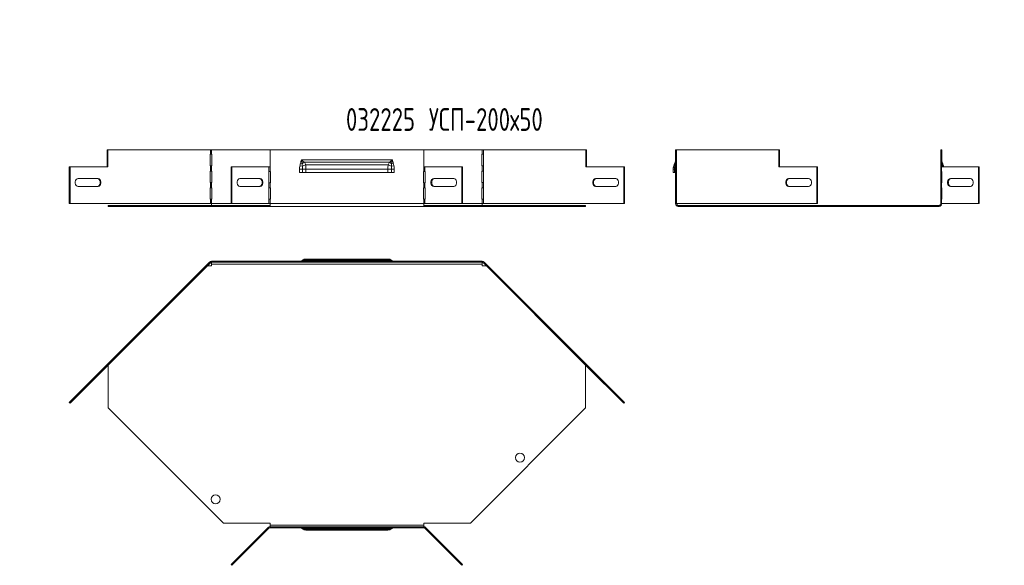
# Model space of a CAD drawing. Header units: millimetres. Extents: x -54 to 5795, y -1527 to 480.
# Tile 9 of 16: x 1418 to 2284, y -31 to 448. Entities that reach past the tile are written whole.
import ezdxf

# ---------------------------------------------------------------- set-up
doc = ezdxf.new("R2010")
doc.units = ezdxf.units.MM
doc.styles.add('SLDTEXTSTYLE4', font='TXT', dxfattribs={"width": 0.7, "bigfont": 'bigfont'})

msp = doc.modelspace()

# ---------------------------------------------------------------- linework, layer by layer
at = {"color": 7, "linetype": 'Continuous', "lineweight": 15}
for p, q in [((1495.05, 333.75), (1495.69, 333.75)), ((1495.05, 318.75), (1495.05, 333.75)), ((1495.69, 318.75), (1495.69, 333.75)), ((1495.69, 333.75), (1585.76, 333.75)), ((1585.76, 329.75), (1585.59, 329.75)), ((1585.59, 329.75), (1585.59, 319.75)), ((1585.76, 333.75), (1585.76, 329.75)), ((1586.82, 333.75), (1585.76, 333.75)), ((1585.76, 329.75), (1586.82, 329.75)), ((1586.82, 329.75), (1586.82, 333.75)), ((1586.82, 333.75), (1638.27, 333.75)), ((1587.06, 329.75), (1586.82, 329.75)), ((1587.06, 319.75), (1587.06, 329.75)), ((1638.27, 333.75), (1638.27, 318.75)), ((1773.27, 333.75), (1638.27, 333.75)), ((1773.27, 333.75), (1773.27, 318.75)), ((1773.27, 333.75), (1824.73, 333.75)), ((1824.73, 329.75), (1824.49, 329.75)), ((1824.49, 329.75), (1824.49, 319.75)), ((1824.73, 333.75), (1824.73, 329.75)), ((1825.79, 333.75), (1824.73, 333.75)), ((1824.73, 329.75), (1825.79, 329.75)), ((1825.79, 329.75), (1825.79, 333.75)), ((1825.79, 333.75), (1915.86, 333.75)), ((1825.95, 329.75), (1825.79, 329.75)), ((1825.95, 319.75), (1825.95, 329.75)), ((1915.86, 318.75), (1915.86, 333.75)), ((1916.5, 333.75), (1915.86, 333.75)), ((1916.5, 318.75), (1916.5, 333.75)), ((1994.65, 329.75), (1994.65, 333.75)), ((1994.65, 333.75), (1995.35, 333.75)), ((1995.35, 329.75), (1994.65, 329.75)), ((1994.65, 329.75), (1994.65, 319.75)), ((1995.35, 333.75), (1995.35, 329.75)), ((2085.42, 333.75), (1995.35, 333.75)), ((1995.35, 329.75), (1995.52, 329.75)), ((1995.52, 329.75), (1995.52, 319.75)), ((2085.42, 318.75), (2085.42, 333.75)), ((2085.42, 333.75), (2086.06, 333.75)), ((2086.06, 318.75), (2086.06, 333.75)), ((2228.65, 333.75), (2227.75, 333.75)), ((2227.75, 333.75), (2227.75, 318.75)), ((2228.65, 333.75), (2228.65, 318.75)), ((1664.97, 321.95), (1666.49, 321.5)), ((1665.77, 324.96), (1745.77, 324.96)), ((1668.44, 322.75), (1743.11, 322.75)), ((1669.49, 320.52), (1742.06, 320.52)), ((1745.06, 321.5), (1746.58, 321.95)), ((2229.95, 320.52), (2230.41, 318.75)), ((1461.77, 286.45), (1461.77, 318.75)), ((1461.77, 318.75), (1462.41, 318.75)), ((1462.41, 286.45), (1462.41, 318.75)), ((1462.41, 318.75), (1495.69, 318.75)), ((1585.59, 319.75), (1585.76, 319.75)), ((1585.76, 315.1), (1585.59, 315.1)), ((1585.59, 315.1), (1585.59, 305.1)), ((1585.76, 319.75), (1585.76, 315.1)), ((1586.82, 319.75), (1585.76, 319.75)), ((1585.76, 315.1), (1586.82, 315.1)), ((1586.82, 315.1), (1586.82, 319.75)), ((1586.82, 319.75), (1587.06, 319.75)), ((1587.06, 315.1), (1586.82, 315.1)), ((1587.06, 305.1), (1587.06, 315.1)), ((1604.05, 286.45), (1604.05, 318.75)), ((1604.05, 318.75), (1604.68, 318.75)), ((1604.68, 286.45), (1604.68, 318.75)), ((1604.68, 318.75), (1637.21, 318.75)), ((1637.21, 314.75), (1637.05, 314.75)), ((1637.05, 314.75), (1637.05, 304.75)), ((1637.21, 318.75), (1637.21, 314.75)), ((1637.21, 318.75), (1638.27, 318.75)), ((1638.27, 314.75), (1637.21, 314.75)), ((1638.27, 318.75), (1638.27, 314.75)), ((1638.51, 314.75), (1638.27, 314.75)), ((1638.51, 304.75), (1638.51, 314.75)), ((1664.15, 316.85), (1666.62, 316.85)), ((1664.15, 313.75), (1664.15, 316.85)), ((1666.62, 313.75), (1664.15, 313.75)), ((1664.43, 319.75), (1666.65, 319.28)), ((1666.62, 316.85), (1669.77, 316.85)), ((1666.62, 316.85), (1666.62, 313.75)), ((1669.77, 313.75), (1666.62, 313.75)), ((1669.77, 316.85), (1741.77, 316.85)), ((1669.77, 316.85), (1669.77, 313.75)), ((1669.77, 313.75), (1741.77, 313.75)), ((1741.77, 316.85), (1744.93, 316.85)), ((1741.77, 313.75), (1741.77, 316.85)), ((1744.93, 313.75), (1741.77, 313.75)), ((1744.9, 319.28), (1747.11, 319.75)), ((1744.93, 313.75), (1744.93, 316.85)), ((1744.93, 316.85), (1747.4, 316.85)), ((1747.4, 313.75), (1744.93, 313.75)), ((1747.4, 316.85), (1747.4, 313.75)), ((1773.27, 314.75), (1773.04, 314.75)), ((1773.04, 314.75), (1773.04, 304.75)), ((1773.27, 314.75), (1773.27, 318.75)), ((1773.27, 318.75), (1774.33, 318.75)), ((1774.33, 314.75), (1773.27, 314.75)), ((1774.33, 314.75), (1774.33, 318.75)), ((1806.87, 318.75), (1774.33, 318.75)), ((1774.33, 314.75), (1774.5, 314.75)), ((1774.5, 314.75), (1774.5, 304.75)), ((1806.87, 318.75), (1806.87, 286.45)), ((1807.5, 318.75), (1806.87, 318.75)), ((1807.5, 318.75), (1807.5, 286.45)), ((1824.49, 319.75), (1824.73, 319.75)), ((1824.73, 315.1), (1824.49, 315.1)), ((1824.49, 315.1), (1824.49, 305.1)), ((1824.73, 319.75), (1824.73, 315.1)), ((1825.79, 319.75), (1824.73, 319.75)), ((1824.73, 315.1), (1825.79, 315.1)), ((1825.79, 315.1), (1825.79, 319.75)), ((1825.79, 319.75), (1825.95, 319.75)), ((1825.95, 315.1), (1825.79, 315.1)), ((1825.95, 305.1), (1825.95, 315.1)), ((1949.14, 318.75), (1915.86, 318.75)), ((1949.14, 318.75), (1949.14, 286.45)), ((1949.78, 318.75), (1949.14, 318.75)), ((1949.78, 318.75), (1949.78, 286.45)), ((1992.65, 316.85), (1993.77, 316.85)), ((1992.65, 313.75), (1992.65, 316.85)), ((1993.77, 313.75), (1992.65, 313.75)), ((1993.77, 316.85), (1994.65, 316.85)), ((1993.77, 313.75), (1993.77, 316.85)), ((1994.65, 313.75), (1993.77, 313.75)), ((1994.65, 315.1), (1994.65, 319.75)), ((1994.65, 319.75), (1995.35, 319.75)), ((1995.35, 315.1), (1994.65, 315.1)), ((1994.65, 315.1), (1994.65, 305.1)), ((1995.35, 319.75), (1995.35, 315.1)), ((1995.52, 319.75), (1995.35, 319.75)), ((1995.35, 315.1), (1995.52, 315.1)), ((1995.52, 315.1), (1995.52, 305.1)), ((2118.7, 318.75), (2085.42, 318.75)), ((2118.7, 286.45), (2118.7, 318.75)), ((2118.7, 318.75), (2119.34, 318.75)), ((2119.34, 286.45), (2119.34, 318.75)), ((2227.75, 318.75), (2227.75, 314.75)), ((2228.45, 318.75), (2227.75, 318.75)), ((2227.75, 314.75), (2228.45, 314.75)), ((2227.75, 314.75), (2227.75, 304.75)), ((2228.45, 318.75), (2228.45, 314.75)), ((2260.98, 318.75), (2228.45, 318.75)), ((2228.62, 314.75), (2228.45, 314.75)), ((2228.62, 304.75), (2228.62, 314.75)), ((2229.37, 319.28), (2229.4, 318.75)), ((2260.98, 286.45), (2260.98, 318.75)), ((2260.98, 318.75), (2261.62, 318.75)), ((2261.62, 286.45), (2261.62, 318.75)), ((1487.15, 308.45), (1469.48, 308.45)), ((1585.59, 305.1), (1585.76, 305.1)), ((1585.76, 305.1), (1585.76, 300.45)), ((1586.82, 305.1), (1585.76, 305.1)), ((1586.82, 300.45), (1586.82, 305.1)), ((1586.82, 305.1), (1587.06, 305.1)), ((1629.43, 308.45), (1611.75, 308.45)), ((1637.05, 304.75), (1637.21, 304.75)), ((1637.21, 304.75), (1637.21, 300.45)), ((1637.21, 304.75), (1638.27, 304.75)), ((1638.27, 304.75), (1638.27, 300.45)), ((1638.27, 304.75), (1638.51, 304.75)), ((1773.04, 304.75), (1773.27, 304.75)), ((1773.27, 300.45), (1773.27, 304.75)), ((1773.27, 304.75), (1774.33, 304.75)), ((1774.33, 300.45), (1774.33, 304.75)), ((1774.5, 304.75), (1774.33, 304.75)), ((1782.12, 308.45), (1799.79, 308.45)), ((1824.49, 305.1), (1824.73, 305.1)), ((1824.73, 305.1), (1824.73, 300.45)), ((1825.79, 305.1), (1824.73, 305.1)), ((1825.79, 300.45), (1825.79, 305.1)), ((1825.79, 305.1), (1825.95, 305.1)), ((1924.39, 308.45), (1942.07, 308.45)), ((1994.65, 300.45), (1994.65, 305.1)), ((1994.65, 305.1), (1995.35, 305.1)), ((1995.35, 305.1), (1995.35, 300.45)), ((1995.52, 305.1), (1995.35, 305.1)), ((2093.96, 308.45), (2111.63, 308.45)), ((2227.75, 304.75), (2227.75, 300.45)), ((2228.45, 304.75), (2227.75, 304.75)), ((2228.45, 304.75), (2228.45, 300.45)), ((2228.45, 304.75), (2228.62, 304.75)), ((2236.23, 308.45), (2253.91, 308.45)), ((1469.48, 301.45), (1487.15, 301.45)), ((1585.76, 300.45), (1585.59, 300.45)), ((1585.59, 300.45), (1585.59, 290.45)), ((1585.76, 300.45), (1586.82, 300.45)), ((1587.06, 300.45), (1586.82, 300.45)), ((1587.06, 290.45), (1587.06, 300.45)), ((1611.75, 301.45), (1629.43, 301.45)), ((1637.21, 300.45), (1637.05, 300.45)), ((1637.05, 300.45), (1637.05, 290.45)), ((1638.27, 300.45), (1637.21, 300.45)), ((1638.51, 300.45), (1638.27, 300.45)), ((1638.51, 290.45), (1638.51, 300.45)), ((1773.27, 300.45), (1773.04, 300.45)), ((1773.04, 300.45), (1773.04, 290.45)), ((1774.33, 300.45), (1773.27, 300.45)), ((1774.33, 300.45), (1774.5, 300.45)), ((1774.5, 300.45), (1774.5, 290.45)), ((1799.79, 301.45), (1782.12, 301.45)), ((1824.73, 300.45), (1824.49, 300.45)), ((1824.49, 300.45), (1824.49, 290.45)), ((1824.73, 300.45), (1825.79, 300.45)), ((1825.95, 300.45), (1825.79, 300.45)), ((1825.95, 290.45), (1825.95, 300.45)), ((1942.07, 301.45), (1924.39, 301.45)), ((1995.35, 300.45), (1994.65, 300.45)), ((1994.65, 300.45), (1994.65, 290.45)), ((1995.35, 300.45), (1995.52, 300.45)), ((1995.52, 300.45), (1995.52, 290.45)), ((2111.63, 301.45), (2093.96, 301.45)), ((2227.75, 300.45), (2228.45, 300.45)), ((2227.75, 300.45), (2227.75, 290.45)), ((2228.62, 300.45), (2228.45, 300.45)), ((2228.62, 290.45), (2228.62, 300.45)), ((2253.91, 301.45), (2236.23, 301.45)), ((1461.77, 286.45), (1462.41, 286.45)), ((1585.76, 286.45), (1462.41, 286.45)), ((1585.59, 290.45), (1585.76, 290.45)), ((1585.76, 290.45), (1585.76, 286.45)), ((1586.82, 290.45), (1585.76, 290.45)), ((1585.76, 286.45), (1586.82, 286.45)), ((1586.82, 286.45), (1586.82, 290.45)), ((1586.82, 290.45), (1587.06, 290.45)), ((1586.82, 286.45), (1586.82, 284.95)), ((1604.05, 286.45), (1586.82, 286.45)), ((1604.05, 286.45), (1604.68, 286.45)), ((1637.21, 286.45), (1604.68, 286.45)), ((1637.05, 290.45), (1637.21, 290.45)), ((1637.21, 290.45), (1637.21, 286.45)), ((1637.21, 290.45), (1638.27, 290.45)), ((1638.27, 286.45), (1637.21, 286.45)), ((1638.27, 290.45), (1638.27, 286.45)), ((1638.27, 290.45), (1638.51, 290.45)), ((1773.27, 286.45), (1638.27, 286.45)), ((1638.27, 284.05), (1638.27, 286.45)), ((1773.04, 290.45), (1773.27, 290.45)), ((1773.27, 286.45), (1773.27, 290.45)), ((1773.27, 290.45), (1774.33, 290.45)), ((1774.33, 286.45), (1773.27, 286.45)), ((1773.27, 286.45), (1773.27, 284.05)), ((1774.33, 286.45), (1774.33, 290.45)), ((1774.5, 290.45), (1774.33, 290.45)), ((1806.87, 286.45), (1774.33, 286.45)), ((1807.5, 286.45), (1806.87, 286.45)), ((1824.73, 286.45), (1807.5, 286.45)), ((1824.49, 290.45), (1824.73, 290.45)), ((1824.73, 290.45), (1824.73, 286.45)), ((1825.79, 290.45), (1824.73, 290.45)), ((1824.73, 284.95), (1824.73, 286.45)), ((1824.73, 286.45), (1825.79, 286.45)), ((1825.79, 286.45), (1825.79, 290.45)), ((1825.79, 290.45), (1825.95, 290.45)), ((1949.14, 286.45), (1825.79, 286.45)), ((1949.78, 286.45), (1949.14, 286.45)), ((1994.65, 286.45), (1994.65, 290.45)), ((1994.65, 290.45), (1995.35, 290.45)), ((1995.35, 286.45), (1994.65, 286.45)), ((1995.35, 290.45), (1995.35, 286.45)), ((1995.52, 290.45), (1995.35, 290.45)), ((1995.35, 286.45), (2118.7, 286.45)), ((2118.7, 286.45), (2119.34, 286.45)), ((2227.75, 290.45), (2227.75, 286.45)), ((2228.45, 290.45), (2227.75, 290.45)), ((2227.75, 286.45), (2228.45, 286.45)), ((2228.45, 290.45), (2228.45, 286.45)), ((2228.45, 290.45), (2228.62, 290.45)), ((2228.45, 286.45), (2260.98, 286.45)), ((2260.98, 286.45), (2261.62, 286.45)), ((1495.95, 284.95), (1495.95, 284.05)), ((1495.95, 284.95), (1597.26, 284.95)), ((1495.95, 284.05), (1597.26, 284.05)), ((1597.26, 284.95), (1597.26, 284.05)), ((1597.26, 284.95), (1638.27, 284.95)), ((1597.26, 284.05), (1638.27, 284.05)), ((1773.27, 284.05), (1638.27, 284.05)), ((1773.27, 284.95), (1814.29, 284.95)), ((1773.27, 284.05), (1814.29, 284.05)), ((1814.29, 284.95), (1814.29, 284.05)), ((1814.29, 284.95), (1915.6, 284.95)), ((1814.29, 284.05), (1915.6, 284.05)), ((1915.6, 284.95), (1915.6, 284.05)), ((1997.05, 284.95), (1997.05, 284.05)), ((1997.05, 284.95), (1998.55, 284.95)), ((1997.05, 284.05), (1998.55, 284.05)), ((1998.55, 284.95), (1998.55, 284.05)), ((1998.55, 284.95), (2085.42, 284.95)), ((1998.55, 284.05), (2085.42, 284.05)), ((2085.42, 284.95), (2085.42, 284.05)), ((2085.42, 284.95), (2123.43, 284.95)), ((2085.42, 284.05), (2123.43, 284.05)), ((2123.43, 284.95), (2123.43, 284.05)), ((2123.43, 284.95), (2224.75, 284.95)), ((2123.43, 284.05), (2224.75, 284.05)), ((2224.75, 284.95), (2224.75, 284.05)), ((2224.75, 284.95), (2226.25, 284.95)), ((2224.75, 284.05), (2226.25, 284.05)), ((2226.25, 284.95), (2226.25, 284.05)), ((1495.05, 145.06), (1585.12, 235.13)), ((1495.69, 144.42), (1585.76, 234.49)), ((1585.76, 234.49), (1585.12, 235.13)), ((1586.82, 235.83), (1586.82, 234.93)), ((1586.82, 235.83), (1824.73, 235.83)), ((1586.82, 234.93), (1824.73, 234.93)), ((1586.82, 234.93), (1586.82, 233.43)), ((1743.11, 236.25), (1668.44, 236.25)), ((1742.06, 237.13), (1669.49, 237.13)), ((1741.77, 237.83), (1669.77, 237.83)), ((1824.73, 235.83), (1824.73, 234.93)), ((1824.73, 233.43), (1824.73, 234.93)), ((1825.79, 234.49), (1826.42, 235.13)), ((1825.79, 234.49), (1915.86, 144.42)), ((1826.42, 235.13), (1916.5, 145.06)), ((1586.82, 231.93), (1583.2, 231.93)), ((1586.82, 233.43), (1824.73, 233.43)), ((1586.82, 233.43), (1586.82, 231.93)), ((1824.73, 231.93), (1824.73, 233.43)), ((1828.35, 231.93), (1824.73, 231.93)), ((1461.77, 111.78), (1495.05, 145.06)), ((1462.41, 111.14), (1495.69, 144.42)), ((1495.05, 145.06), (1495.69, 144.42)), ((1495.95, 144.68), (1495.95, 107.05)), ((1915.6, 107.05), (1915.6, 144.68)), ((1916.5, 145.06), (1915.86, 144.42)), ((1949.14, 111.14), (1915.86, 144.42)), ((1949.78, 111.78), (1916.5, 145.06)), ((1461.77, 111.78), (1462.41, 111.14)), ((1495.95, 107.05), (1597.26, 5.73)), ((1814.29, 5.73), (1915.6, 107.05)), ((1949.78, 111.78), (1949.14, 111.14)), ((1597.26, 5.73), (1638.27, 5.73)), ((1604.05, -30.5), (1636.58, 2.03)), ((1604.68, -31.14), (1637.21, 1.39)), ((1636.58, 2.03), (1637.21, 1.39)), ((1638.27, 5.73), (1638.27, 4.23)), ((1638.27, 4.23), (1638.27, 2.73)), ((1773.27, 4.23), (1638.27, 4.23)), ((1638.27, 1.83), (1638.27, 2.73)), ((1773.27, 2.73), (1638.27, 2.73)), ((1773.27, 1.83), (1638.27, 1.83)), ((1668.44, 1.41), (1743.11, 1.41)), ((1669.49, 0.53), (1742.06, 0.53)), ((1773.27, 5.73), (1814.29, 5.73)), ((1773.27, 4.23), (1773.27, 5.73)), ((1773.27, 2.73), (1773.27, 4.23)), ((1773.27, 1.83), (1773.27, 2.73)), ((1774.97, 2.03), (1774.33, 1.39)), ((1806.87, -31.14), (1774.33, 1.39)), ((1807.5, -30.5), (1774.97, 2.03)), ((1669.77, -0.17), (1741.77, -0.17)), ((1604.05, -30.5), (1604.68, -31.14)), ((1807.5, -30.5), (1806.87, -31.14))]:
    msp.add_line(p, q, dxfattribs=at)
at = {"color": 7, "linetype": 'Continuous', "lineweight": 15, "flags": 128}
for points in [[(1993.92, 319.28), (1994.09, 319.33), (1994.23, 319.39), (1994.36, 319.45), (1994.46, 319.5), (1994.54, 319.56), (1994.6, 319.62), (1994.64, 319.69), (1994.65, 319.75)], [(2228.65, 319.75), (2228.66, 319.69), (2228.69, 319.62), (2228.75, 319.56), (2228.83, 319.5), (2228.94, 319.45), (2229.06, 319.39), (2229.2, 319.33), (2229.37, 319.28)], [(1469.48, 308.45), (1468.63, 308.24), (1467.89, 307.63), (1467.33, 306.7), (1467.04, 305.56), (1467.04, 304.34), (1467.33, 303.2), (1467.89, 302.27), (1468.63, 301.66), (1469.48, 301.45)], [(1486.52, 301.45), (1487.36, 301.66), (1488.11, 302.27), (1488.66, 303.2), (1488.96, 304.34), (1488.96, 305.56), (1488.66, 306.7), (1488.11, 307.63), (1487.36, 308.24), (1486.52, 308.45)], [(1487.15, 301.45), (1488, 301.66), (1488.75, 302.27), (1489.3, 303.2), (1489.59, 304.34), (1489.59, 305.56), (1489.3, 306.7), (1488.75, 307.63), (1488, 308.24), (1487.15, 308.45)], [(1611.75, 308.45), (1610.91, 308.24), (1610.16, 307.63), (1609.61, 306.7), (1609.32, 305.56), (1609.32, 304.34), (1609.61, 303.2), (1610.16, 302.27), (1610.91, 301.66), (1611.75, 301.45)], [(1628.79, 301.45), (1629.64, 301.66), (1630.39, 302.27), (1630.94, 303.2), (1631.23, 304.34), (1631.23, 305.56), (1630.94, 306.7), (1630.39, 307.63), (1629.64, 308.24), (1628.79, 308.45)], [(1629.43, 301.45), (1630.28, 301.66), (1631.02, 302.27), (1631.57, 303.2), (1631.87, 304.34), (1631.87, 305.56), (1631.57, 306.7), (1631.02, 307.63), (1630.28, 308.24), (1629.43, 308.45)], [(1782.12, 301.45), (1781.27, 301.66), (1780.53, 302.27), (1779.97, 303.2), (1779.68, 304.34), (1779.68, 305.56), (1779.97, 306.7), (1780.53, 307.63), (1781.27, 308.24), (1782.12, 308.45)], [(1782.75, 301.45), (1781.91, 301.66), (1781.16, 302.27), (1780.61, 303.2), (1780.32, 304.34), (1780.32, 305.56), (1780.61, 306.7), (1781.16, 307.63), (1781.91, 308.24), (1782.75, 308.45)], [(1799.79, 308.45), (1800.64, 308.24), (1801.39, 307.63), (1801.94, 306.7), (1802.23, 305.56), (1802.23, 304.34), (1801.94, 303.2), (1801.39, 302.27), (1800.64, 301.66), (1799.79, 301.45)], [(1924.39, 301.45), (1923.55, 301.66), (1922.8, 302.27), (1922.25, 303.2), (1921.96, 304.34), (1921.96, 305.56), (1922.25, 306.7), (1922.8, 307.63), (1923.55, 308.24), (1924.39, 308.45)], [(1925.03, 301.45), (1924.18, 301.66), (1923.44, 302.27), (1922.89, 303.2), (1922.59, 304.34), (1922.59, 305.56), (1922.89, 306.7), (1923.44, 307.63), (1924.18, 308.24), (1925.03, 308.45)], [(1942.07, 308.45), (1942.92, 308.24), (1943.66, 307.63), (1944.21, 306.7), (1944.51, 305.56), (1944.51, 304.34), (1944.21, 303.2), (1943.66, 302.27), (1942.92, 301.66), (1942.07, 301.45)], [(2093.96, 301.45), (2093.11, 301.66), (2092.36, 302.27), (2091.81, 303.2), (2091.52, 304.34), (2091.52, 305.56), (2091.81, 306.7), (2092.36, 307.63), (2093.11, 308.24), (2093.96, 308.45)], [(2094.59, 301.45), (2093.75, 301.66), (2093, 302.27), (2092.45, 303.2), (2092.15, 304.34), (2092.15, 305.56), (2092.45, 306.7), (2093, 307.63), (2093.75, 308.24), (2094.59, 308.45)], [(2111.63, 308.45), (2112.48, 308.24), (2113.22, 307.63), (2113.78, 306.7), (2114.07, 305.56), (2114.07, 304.34), (2113.78, 303.2), (2113.22, 302.27), (2112.48, 301.66), (2111.63, 301.45)], [(2236.23, 301.45), (2235.39, 301.66), (2234.64, 302.27), (2234.09, 303.2), (2233.79, 304.34), (2233.79, 305.56), (2234.09, 306.7), (2234.64, 307.63), (2235.39, 308.24), (2236.23, 308.45)], [(2236.87, 301.45), (2236.02, 301.66), (2235.28, 302.27), (2234.73, 303.2), (2234.43, 304.34), (2234.43, 305.56), (2234.73, 306.7), (2235.28, 307.63), (2236.02, 308.24), (2236.87, 308.45)], [(2253.91, 308.45), (2254.76, 308.24), (2255.5, 307.63), (2256.05, 306.7), (2256.35, 305.56), (2256.35, 304.34), (2256.05, 303.2), (2255.5, 302.27), (2254.76, 301.66), (2253.91, 301.45)]]:
    msp.add_lwpolyline(points, dxfattribs=at)
at = {"color": 7, "linetype": 'Continuous', "lineweight": 15}
for centre in [(1857.87, 63.46), (1590.32, 26.82)]:
    msp.add_circle(centre, 4, dxfattribs=at)
for centre, radius, start, end in [((1675.83, 309.13), 15.5, 118.48875, 127.06398), ((1673.34, 307.84), 13.26, 106.89305, 120.30654), ((1738.21, 307.84), 13.26, 59.69346, 73.10695), ((1735.72, 309.13), 15.5, 52.93602, 61.51125), ((1994.66, 320.38), 1.32, 173.74544, 236.1908), ((1995.76, 322.22), 1.62, 160.99757, 206.52958), ((1994.05, 322.04), 0.6, 295.30597, 351.54554), ((2229.24, 322.04), 0.6, 188.45446, 244.69403), ((2227.53, 322.22), 1.62, 333.47042, 19.00243), ((2228.64, 320.38), 1.32, 303.8092, 6.25456), ((1997.05, 286.45), 2.4, 180, 270), ((1997.05, 286.45), 1.5, 180, 270), ((2226.25, 286.45), 1.5, 270, 360), ((2226.25, 286.45), 2.4, 270, 360), ((1586.82, 233.43), 2.4, 90, 135), ((1586.82, 233.43), 1.5, 90, 135), ((1664.15, 239.73), 3.9, 270, 309.16949), ((1664.43, 239.59), 3.76, 270.05661, 306.12406), ((1664.97, 239.44), 3.6, 270.03751, 294.9804), ((1667.62, 232.63), 3.72, 77.21938, 107.63122), ((1669.77, 232.83), 5, 90, 129.16949), ((1668.9, 232.76), 4.41, 82.33265, 120.66456), ((1741.77, 232.83), 5, 50.83051, 90), ((1742.65, 232.76), 4.41, 59.33544, 97.66735), ((1743.93, 232.63), 3.72, 72.36878, 102.78062), ((1747.12, 239.59), 3.76, 233.87594, 269.94339), ((1747.4, 239.73), 3.9, 230.83051, 270), ((1746.58, 239.44), 3.6, 245.0196, 269.96249), ((1824.73, 233.43), 2.4, 45, 90), ((1824.73, 233.43), 1.5, 45, 90), ((1638.27, 0.33), 2.4, 90, 135), ((1638.27, 0.33), 1.5, 90, 135), ((1664.15, -2.07), 3.9, 50.83051, 90), ((1664.43, -1.93), 3.76, 53.87594, 89.94339), ((1664.97, -1.77), 3.6, 65.0196, 89.96249), ((1667.62, 5.04), 3.72, 252.36878, 282.78062), ((1669.77, 4.83), 5, 230.83051, 270), ((1668.9, 4.9), 4.41, 239.33544, 277.66735), ((1741.77, 4.83), 5, 270, 309.16949), ((1742.65, 4.9), 4.41, 262.33265, 300.66456), ((1743.93, 5.04), 3.72, 257.21938, 287.63122), ((1747.12, -1.93), 3.76, 90.05661, 126.12406), ((1747.4, -2.07), 3.9, 90, 129.16949), ((1746.58, -1.77), 3.6, 90.03751, 114.9804), ((1773.27, 0.33), 2.4, 45, 90), ((1773.27, 0.33), 1.5, 45, 90)]:
    msp.add_arc(centre, radius, start, end, dxfattribs=at)
for points, knots in [([(1664.43, 319.75), (1664.51, 320.12), (1664.59, 320.49), (1664.77, 321.22), (1664.86, 321.59), (1664.97, 321.95)], [0, 0, 0, 0, 0.5, 0.5, 1, 1, 1, 1]), ([(1664.97, 321.95), (1665.12, 322.45), (1665.26, 322.95), (1665.52, 323.95), (1665.65, 324.45), (1665.77, 324.96)], [0, 0, 0, 0, 0.5, 0.5, 1, 1, 1, 1]), ([(1668.44, 322.75), (1668.01, 323.12), (1667.57, 323.49), (1666.68, 324.22), (1666.23, 324.59), (1665.77, 324.96)], [0, 0, 0, 0, 0.5, 0.5, 1, 1, 1, 1]), ([(1666.49, 321.5), (1666.38, 322.07), (1666.26, 322.64), (1666.02, 323.8), (1665.9, 324.38), (1665.77, 324.96)], [0, 0, 0, 0, 0.5, 0.5, 1, 1, 1, 1]), ([(1668.44, 322.75), (1668.66, 322.4), (1668.85, 322.03), (1669.2, 321.29), (1669.35, 320.91), (1669.49, 320.52)], [0, 0, 0, 0, 0.5, 0.5, 1, 1, 1, 1]), ([(1669.49, 320.52), (1669.59, 319.94), (1669.66, 319.34), (1669.73, 318.42), (1669.75, 318.11), (1669.77, 317.48), (1669.77, 317.16), (1669.77, 316.85)], [0, 0, 0, 0, 0.5, 0.5, 0.75, 0.75, 1, 1, 1, 1]), ([(1741.77, 316.85), (1741.77, 317.16), (1741.78, 317.48), (1741.8, 318.11), (1741.82, 318.42), (1741.89, 319.34), (1741.96, 319.94), (1742.06, 320.52)], [0, 0, 0, 0, 0.25, 0.25, 0.5, 0.5, 1, 1, 1, 1]), ([(1742.06, 320.52), (1742.2, 320.91), (1742.35, 321.29), (1742.7, 322.03), (1742.89, 322.4), (1743.11, 322.75)], [0, 0, 0, 0, 0.5, 0.5, 1, 1, 1, 1]), ([(1743.11, 322.75), (1743.54, 323.12), (1743.97, 323.49), (1744.87, 324.22), (1745.32, 324.59), (1745.77, 324.96)], [0, 0, 0, 0, 0.5, 0.5, 1, 1, 1, 1]), ([(1745.06, 321.5), (1745.17, 322.07), (1745.29, 322.64), (1745.53, 323.8), (1745.65, 324.38), (1745.77, 324.96)], [0, 0, 0, 0, 0.5, 0.5, 1, 1, 1, 1]), ([(1746.58, 321.95), (1746.43, 322.45), (1746.29, 322.95), (1746.03, 323.95), (1745.9, 324.45), (1745.77, 324.96)], [0, 0, 0, 0, 0.5, 0.5, 1, 1, 1, 1]), ([(1746.58, 321.95), (1746.69, 321.59), (1746.78, 321.22), (1746.95, 320.49), (1747.04, 320.12), (1747.11, 319.75)], [0, 0, 0, 0, 0.5, 0.5, 1, 1, 1, 1]), ([(1992.65, 316.85), (1992.65, 317.16), (1992.66, 317.48), (1992.72, 318.11), (1992.77, 318.42), (1992.94, 319.34), (1993.12, 319.94), (1993.35, 320.52)], [0, 0, 0, 0, 0.25, 0.25, 0.5, 0.5, 1, 1, 1, 1]), ([(1993.35, 320.52), (1993.5, 320.91), (1993.65, 321.29), (1993.94, 322.03), (1994.09, 322.4), (1994.23, 322.75)], [0, 0, 0, 0, 0.5, 0.5, 1, 1, 1, 1]), ([(1994.23, 322.75), (1994.37, 323.12), (1994.48, 323.49), (1994.61, 324.22), (1994.65, 324.59), (1994.65, 324.96)], [0, 0, 0, 0, 0.5, 0.5, 1, 1, 1, 1]), ([(1994.31, 321.5), (1994.43, 322.07), (1994.51, 322.64), (1994.62, 323.8), (1994.65, 324.38), (1994.65, 324.96)], [0, 0, 0, 0, 0.5, 0.5, 1, 1, 1, 1]), ([(2228.98, 321.5), (2228.86, 322.07), (2228.78, 322.64), (2228.67, 323.8), (2228.65, 324.38), (2228.65, 324.96)], [0, 0, 0, 0, 0.5, 0.5, 1, 1, 1, 1]), ([(2229.07, 322.75), (2228.92, 323.12), (2228.82, 323.49), (2228.68, 324.22), (2228.65, 324.59), (2228.65, 324.96)], [0, 0, 0, 0, 0.5, 0.5, 1, 1, 1, 1]), ([(2229.07, 322.75), (2229.21, 322.4), (2229.35, 322.03), (2229.64, 321.29), (2229.79, 320.91), (2229.95, 320.52)], [0, 0, 0, 0, 0.5, 0.5, 1, 1, 1, 1]), ([(1664.15, 316.85), (1664.15, 317.34), (1664.17, 317.82), (1664.27, 318.79), (1664.33, 319.27), (1664.43, 319.75)], [0, 0, 0, 0, 0.5, 0.5, 1, 1, 1, 1]), ([(1666.65, 319.28), (1666.64, 318.88), (1666.63, 318.47), (1666.62, 317.66), (1666.62, 317.26), (1666.62, 316.85)], [0, 0, 0, 0, 0.5, 0.5, 1, 1, 1, 1]), ([(1744.93, 316.85), (1744.93, 317.26), (1744.93, 317.66), (1744.92, 318.47), (1744.91, 318.88), (1744.9, 319.28)], [0, 0, 0, 0, 0.5, 0.5, 1, 1, 1, 1]), ([(1747.11, 319.75), (1747.21, 319.27), (1747.28, 318.79), (1747.37, 317.82), (1747.4, 317.34), (1747.4, 316.85)], [0, 0, 0, 0, 0.5, 0.5, 1, 1, 1, 1]), ([(1993.77, 316.85), (1993.77, 317.26), (1993.78, 317.66), (1993.83, 318.47), (1993.87, 318.88), (1993.92, 319.28)], [0, 0, 0, 0, 0.5, 0.5, 1, 1, 1, 1]), ([(1668.44, 236.25), (1668.01, 236.11), (1667.57, 236), (1666.68, 235.87), (1666.23, 235.83), (1665.77, 235.83)], [0, 0, 0, 0, 0.5, 0.5, 1, 1, 1, 1]), ([(1666.49, 236.17), (1666.38, 236.05), (1666.26, 235.97), (1666.02, 235.86), (1665.9, 235.83), (1665.77, 235.83)], [0, 0, 0, 0, 0.5, 0.5, 1, 1, 1, 1]), ([(1666.62, 236.71), (1666.62, 236.71), (1666.62, 236.7), (1666.63, 236.64), (1666.64, 236.61), (1666.65, 236.56)], [0, 0, 0, 0, 0.5, 0.5, 1, 1, 1, 1]), ([(1669.49, 237.13), (1669.35, 236.98), (1669.2, 236.83), (1668.85, 236.54), (1668.66, 236.39), (1668.44, 236.25)], [0, 0, 0, 0, 0.5, 0.5, 1, 1, 1, 1]), ([(1669.77, 237.83), (1669.77, 237.83), (1669.77, 237.82), (1669.75, 237.76), (1669.73, 237.71), (1669.66, 237.54), (1669.59, 237.36), (1669.49, 237.13)], [0, 0, 0, 0, 0.25, 0.25, 0.5, 0.5, 1, 1, 1, 1]), ([(1742.06, 237.13), (1741.96, 237.36), (1741.89, 237.54), (1741.82, 237.71), (1741.8, 237.76), (1741.78, 237.82), (1741.77, 237.83), (1741.77, 237.83)], [0, 0, 0, 0, 0.5, 0.5, 0.75, 0.75, 1, 1, 1, 1]), ([(1743.11, 236.25), (1742.89, 236.39), (1742.7, 236.54), (1742.35, 236.83), (1742.2, 236.98), (1742.06, 237.13)], [0, 0, 0, 0, 0.5, 0.5, 1, 1, 1, 1]), ([(1743.11, 236.25), (1743.54, 236.11), (1743.97, 236), (1744.87, 235.87), (1745.32, 235.83), (1745.77, 235.83)], [0, 0, 0, 0, 0.5, 0.5, 1, 1, 1, 1]), ([(1744.9, 236.56), (1744.91, 236.61), (1744.92, 236.64), (1744.93, 236.7), (1744.93, 236.71), (1744.93, 236.71)], [0, 0, 0, 0, 0.5, 0.5, 1, 1, 1, 1]), ([(1745.06, 236.17), (1745.17, 236.05), (1745.29, 235.97), (1745.53, 235.86), (1745.65, 235.83), (1745.77, 235.83)], [0, 0, 0, 0, 0.5, 0.5, 1, 1, 1, 1]), ([(1666.49, 1.5), (1666.38, 1.62), (1666.26, 1.7), (1666.02, 1.81), (1665.9, 1.83), (1665.77, 1.83)], [0, 0, 0, 0, 0.5, 0.5, 1, 1, 1, 1]), ([(1668.44, 1.41), (1668.01, 1.56), (1667.57, 1.66), (1666.68, 1.8), (1666.23, 1.83), (1665.77, 1.83)], [0, 0, 0, 0, 0.5, 0.5, 1, 1, 1, 1]), ([(1666.65, 1.11), (1666.64, 1.06), (1666.63, 1.02), (1666.62, 0.97), (1666.62, 0.96), (1666.62, 0.96)], [0, 0, 0, 0, 0.5, 0.5, 1, 1, 1, 1]), ([(1668.44, 1.41), (1668.66, 1.27), (1668.85, 1.13), (1669.2, 0.84), (1669.35, 0.68), (1669.49, 0.53)], [0, 0, 0, 0, 0.5, 0.5, 1, 1, 1, 1]), ([(1669.49, 0.53), (1669.59, 0.3), (1669.66, 0.13), (1669.73, -0.05), (1669.75, -0.09), (1669.77, -0.15), (1669.77, -0.17), (1669.77, -0.17)], [0, 0, 0, 0, 0.5, 0.5, 0.75, 0.75, 1, 1, 1, 1]), ([(1741.77, -0.17), (1741.77, -0.17), (1741.78, -0.15), (1741.8, -0.09), (1741.82, -0.05), (1741.89, 0.13), (1741.96, 0.3), (1742.06, 0.53)], [0, 0, 0, 0, 0.25, 0.25, 0.5, 0.5, 1, 1, 1, 1]), ([(1742.06, 0.53), (1742.2, 0.68), (1742.35, 0.84), (1742.7, 1.13), (1742.89, 1.27), (1743.11, 1.41)], [0, 0, 0, 0, 0.5, 0.5, 1, 1, 1, 1]), ([(1743.11, 1.41), (1743.54, 1.56), (1743.97, 1.66), (1744.87, 1.8), (1745.32, 1.83), (1745.77, 1.83)], [0, 0, 0, 0, 0.5, 0.5, 1, 1, 1, 1]), ([(1744.93, 0.96), (1744.93, 0.96), (1744.93, 0.97), (1744.92, 1.02), (1744.91, 1.06), (1744.9, 1.11)], [0, 0, 0, 0, 0.5, 0.5, 1, 1, 1, 1]), ([(1745.06, 1.5), (1745.17, 1.62), (1745.29, 1.7), (1745.53, 1.81), (1745.65, 1.83), (1745.77, 1.83)], [0, 0, 0, 0, 0.5, 0.5, 1, 1, 1, 1])]:
    msp.add_open_spline(points, degree=3, knots=knots, dxfattribs=at)
for points in [[(1666.49, 321.5), (1666.57, 320.76), (1666.62, 320.02), (1666.65, 319.28)], [(1744.9, 319.28), (1744.93, 320.02), (1744.98, 320.76), (1745.06, 321.5)], [(1993.92, 319.28), (1994.05, 320.02), (1994.18, 320.76), (1994.31, 321.5)], [(2228.98, 321.5), (2229.11, 320.76), (2229.24, 320.02), (2229.37, 319.28)], [(1666.65, 236.56), (1666.62, 236.43), (1666.57, 236.3), (1666.49, 236.17)], [(1745.06, 236.17), (1744.98, 236.3), (1744.93, 236.43), (1744.9, 236.56)], [(1666.49, 1.5), (1666.57, 1.37), (1666.62, 1.24), (1666.65, 1.11)], [(1744.9, 1.11), (1744.93, 1.24), (1744.98, 1.37), (1745.06, 1.5)]]:
    msp.add_open_spline(points, degree=3, dxfattribs=at)

# ---------------------------------------------------------------- texts
at = {"color": 7, "linetype": 'Continuous', "lineweight": 0, "char_height": 20, "attachment_point": 1, "style": 'SLDTEXTSTYLE4'}
for s, insert in [('032215 \\M+18454\\M+18452\\M+18450-100\\M+1848750', (966.63, 447.61)), ('032225 \\M+18454\\M+18452\\M+18450-200\\M+1848750', (1704.94, 370.35))]:
    msp.add_mtext(s, dxfattribs=dict(at, insert=insert))

doc.saveas('drawing.dxf')
